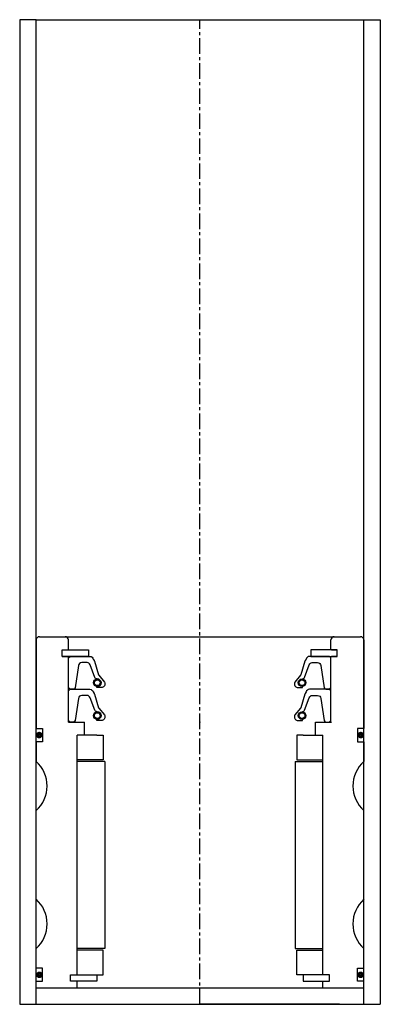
# Model space of a CAD drawing. Extents: x 97 to 207, y -7 to 293.
import ezdxf

# ---------------------------------------------------------------- set-up
doc = ezdxf.new("R2010")
doc.units = 0
doc.header["$LTSCALE"] = 0.15
doc.linetypes.add('CENTER', pattern=[50.8, 31.75, -6.35, 6.35, -6.35])
doc.layers.get('0').update_dxf_attribs({"linetype": 'CONTINUOUS'})
doc.layers.add('CENTER', color=9, linetype='CENTER')

msp = doc.modelspace()

# ---------------------------------------------------------------- linework, layer by layer
for p, q in [((102.04, 293.23), (97.04, 293.23)), ((97.04, 293.23), (97.04, -6.77)), ((102.04, -6.77), (102.04, 293.23)), ((102.04, 293.23), (202.04, 293.23)), ((202.04, -6.77), (202.04, 293.23)), ((202.04, 293.23), (207.04, 293.23)), ((207.04, 293.23), (207.04, -6.77)), ((103.04, 105.23), (201.04, 105.23)), ((102.04, 104.23), (102.04, 77.23)), ((111.94, 101.23), (111.94, 104.23)), ((191.94, 101.23), (191.94, 104.23)), ((202.04, 104.23), (202.04, 77.23)), ((110.04, 99.23), (110.04, 101.23)), ((110.04, 101.23), (111.94, 101.23)), ((110.04, 99.23), (110.04, 101.23)), ((110.04, 101.23), (112.04, 101.23)), ((110.04, 99.23), (110.04, 101.23)), ((110.04, 101.23), (112.04, 101.23)), ((110.04, 99.23), (111.94, 99.23)), ((112.04, 99.23), (110.04, 99.23)), ((112.04, 99.23), (110.04, 99.23)), ((111.94, 79.23), (111.94, 99.23)), ((112.04, 101.23), (118.04, 101.23)), ((118.04, 99.23), (112.04, 99.23)), ((118.04, 101.23), (118.04, 99.23)), ((192.04, 101.23), (185.84, 101.23)), ((185.84, 101.23), (185.84, 99.23)), ((185.84, 99.23), (192.04, 99.23)), ((191.94, 79.23), (191.94, 99.23)), ((193.84, 101.23), (192.04, 101.23)), ((193.84, 101.23), (192.04, 101.23)), ((192.04, 99.23), (193.84, 99.23)), ((192.04, 99.23), (193.84, 99.23)), ((192.14, 101.23), (193.84, 101.23)), ((193.84, 101.23), (192.14, 101.23)), ((192.14, 99.23), (193.84, 99.23)), ((193.84, 99.23), (192.14, 99.23)), ((193.84, 99.23), (193.84, 101.23)), ((193.84, 99.23), (193.84, 101.23)), ((193.84, 99.23), (193.84, 101.23)), ((193.84, 99.23), (193.84, 101.23)), ((111.94, 79.23), (116.79, 79.23)), ((116.79, 75.23), (116.79, 79.23)), ((187.29, 75.23), (187.29, 79.23)), ((187.29, 79.23), (192.14, 79.23)), ((102.04, 77.23), (104.04, 77.23)), ((104.04, 77.23), (104.04, 73.23)), ((114.54, 2.23), (114.54, 75.23)), ((116.79, 75.23), (114.54, 75.23)), ((114.54, 2.23), (114.54, 75.23)), ((120.54, 75.23), (114.54, 75.23)), ((120.54, 75.23), (122.54, 75.23)), ((122.54, 75.23), (122.54, 67.73)), ((183.54, 75.23), (181.54, 75.23)), ((181.54, 75.23), (181.54, 67.73)), ((183.54, 75.23), (189.54, 75.23)), ((187.29, 75.23), (189.54, 75.23)), ((189.54, 2.23), (189.54, 75.23)), ((189.54, 2.23), (189.54, 75.23)), ((202.04, 77.23), (200.04, 77.23)), ((200.04, 77.23), (200.04, 73.23)), ((104.04, 73.23), (102.04, 73.23)), ((102.04, 73.23), (102.04, 67.23)), ((200.04, 73.23), (202.04, 73.23)), ((202.04, 73.23), (202.04, 67.23)), ((122.54, 67.73), (114.54, 67.73)), ((123.04, 67.23), (114.54, 67.23)), ((123.04, 67.23), (123.04, 10.23)), ((181.04, 67.23), (181.04, 10.23)), ((181.04, 67.23), (189.54, 67.23)), ((181.54, 67.73), (189.54, 67.73)), ((102.04, 25.23), (102.04, 52.23)), ((202.04, 25.23), (202.04, 52.23)), ((102.04, 4.23), (102.04, 10.23)), ((123.04, 10.23), (114.54, 10.23)), ((122.54, 9.73), (114.54, 9.73)), ((122.54, 2.23), (122.54, 9.73)), ((181.04, 10.23), (189.54, 10.23)), ((181.54, 2.23), (181.54, 9.73)), ((181.54, 9.73), (189.54, 9.73)), ((202.04, 4.23), (202.04, 10.23)), ((104.04, 4.23), (102.04, 4.23)), ((104.04, 0.23), (104.04, 4.23)), ((200.04, 0.23), (200.04, 4.23)), ((200.04, 4.23), (202.04, 4.23)), ((102.04, -1.77), (102.04, 0.23)), ((102.04, 0.23), (104.04, 0.23)), ((112.54, 0.23), (112.54, 2.23)), ((112.54, 2.23), (114.54, 2.23)), ((112.54, 0.23), (112.54, 2.23)), ((112.54, 2.23), (114.54, 2.23)), ((114.54, 0.23), (112.54, 0.23)), ((114.54, 0.23), (112.54, 0.23)), ((114.54, 2.23), (120.54, 2.23)), ((114.54, -1.77), (114.54, 0.23)), ((120.54, 0.23), (114.54, 0.23)), ((120.54, 2.23), (120.54, 0.23)), ((120.54, 2.23), (122.54, 2.23)), ((183.54, 2.23), (181.54, 2.23)), ((189.54, 2.23), (183.54, 2.23)), ((183.54, 2.23), (183.54, 0.23)), ((183.54, 0.23), (189.54, 0.23)), ((191.54, 2.23), (189.54, 2.23)), ((191.54, 2.23), (189.54, 2.23)), ((189.54, -1.77), (189.54, 0.23)), ((189.54, 0.23), (191.54, 0.23)), ((189.54, 0.23), (191.54, 0.23)), ((191.54, 0.23), (191.54, 2.23)), ((191.54, 0.23), (191.54, 2.23)), ((202.04, 0.23), (200.04, 0.23)), ((202.04, -1.77), (202.04, 0.23)), ((102.04, -1.77), (202.04, -1.77)), ((97.04, -6.77), (207.04, -6.77)), ((109.54, -6.77), (152.04, -6.77)), ((194.54, -6.77), (152.04, -6.77))]:
    msp.add_line(p, q)
for points in [[(111.94, 89.75), (111.94, 98.75), (112.44, 99.25), (118.45, 99.25, -0.36857), (119.44, 98.4), (119.77, 97.99, 0.118812), (119.86, 97.77), (121.13, 93.59, -0.045671), (121.18, 93.51), (122.91, 91.42, -0.429276), (122.44, 89.82, -0.114819), (122.02, 89.71), (120.7, 89.71, -1), (120.7, 90.03, 1), (120.7, 92.38, -0.279673), (119.96, 92.82), (118.53, 96.64, 0.323214), (117.58, 97.33), (115.99, 97.33, 0.376695), (115, 96.46), (113.98, 89.68, -0.377251), (113.48, 89.24), (112.44, 89.25)], [(191.94, 89.75), (191.94, 98.75), (191.44, 99.25), (185.43, 99.25, 0.36857), (184.45, 98.4), (184.12, 97.99, -0.118812), (184.03, 97.77), (182.75, 93.59, 0.045671), (182.7, 93.51), (180.98, 91.42, 0.429276), (181.44, 89.82, 0.114819), (181.86, 89.71), (183.18, 89.71, 1), (183.18, 90.03, -1), (183.18, 92.38, 0.279673), (183.92, 92.82), (185.35, 96.64, -0.323214), (186.3, 97.33), (187.9, 97.33, -0.376695), (188.89, 96.46), (189.9, 89.68, 0.377251), (190.4, 89.24), (191.44, 89.25)], [(111.94, 79.73), (111.94, 88.73), (112.44, 89.23), (118.45, 89.23, -0.36857), (119.44, 88.39), (119.77, 87.97, 0.118812), (119.86, 87.76), (121.13, 83.57, -0.045671), (121.18, 83.49), (122.91, 81.41, -0.429276), (122.44, 79.81, -0.114819), (122.02, 79.7), (120.7, 79.7, -1), (120.7, 80.02, 1), (120.7, 82.36, -0.279673), (119.96, 82.81), (118.53, 86.63, 0.323214), (117.58, 87.32), (115.99, 87.32, 0.376695), (115, 86.45), (113.98, 79.66, -0.377251), (113.48, 79.23), (112.44, 79.23)], [(191.94, 79.73), (191.94, 88.73), (191.44, 89.23), (185.43, 89.23, 0.36857), (184.45, 88.39), (184.12, 87.97, -0.118812), (184.03, 87.76), (182.75, 83.57, 0.045671), (182.7, 83.49), (180.98, 81.41, 0.429276), (181.44, 79.81, 0.114819), (181.86, 79.7), (183.18, 79.7, 1), (183.18, 80.02, -1), (183.18, 82.36, 0.279673), (183.92, 82.81), (185.35, 86.63, -0.323214), (186.3, 87.32), (187.9, 87.32, -0.376695), (188.89, 86.45), (189.9, 79.66, 0.377251), (190.4, 79.23), (191.44, 79.23)]]:
    msp.add_lwpolyline(points, format="xyb", close=True)
at = {"const_width": 0.95}
for points in [[(103.53, 75.26, -1), (102.48, 75.26, -1)], [(200.55, 75.26, 1), (201.6, 75.26, 1)], [(103.59, 2.21, -1), (102.54, 2.21, -1)], [(200.49, 2.21, 1), (201.54, 2.21, 1)]]:
    msp.add_lwpolyline(points, format="xyb", close=True, dxfattribs=at)
for centre, radius in [((120.7, 91.2), 1.17), ((120.7, 91.2), 0.881), ((183.18, 91.2), 1.17), ((183.18, 91.2), 0.881), ((120.7, 81.19), 1.17), ((120.7, 81.19), 0.881), ((183.18, 81.19), 1.17), ((183.18, 81.19), 0.881)]:
    msp.add_circle(centre, radius)
for centre, radius, start, end in [((103.04, 104.23), 1, 90, 180), ((110.94, 104.23), 1, 0, 90), ((192.94, 104.23), 1, 90, 180), ((201.04, 104.23), 1, 0, 90), ((95.43, 59.73), 10, 311.4096, 48.5904), ((208.66, 59.73), 10, 131.4096, 228.5904), ((95.43, 17.73), 10, 311.4096, 48.5904), ((208.66, 17.73), 10, 131.4096, 228.5904)]:
    msp.add_arc(centre, radius, start, end)
for p in [(151.94, 89.25), (151.94, 89.25), (151.94, 79.23), (151.94, 79.23)]:
    msp.add_point(p)
at = {"layer": 'CENTER'}
msp.add_line((152.04, -6.77), (152.04, 293.23), dxfattribs=at)

doc.saveas('drawing.dxf')
